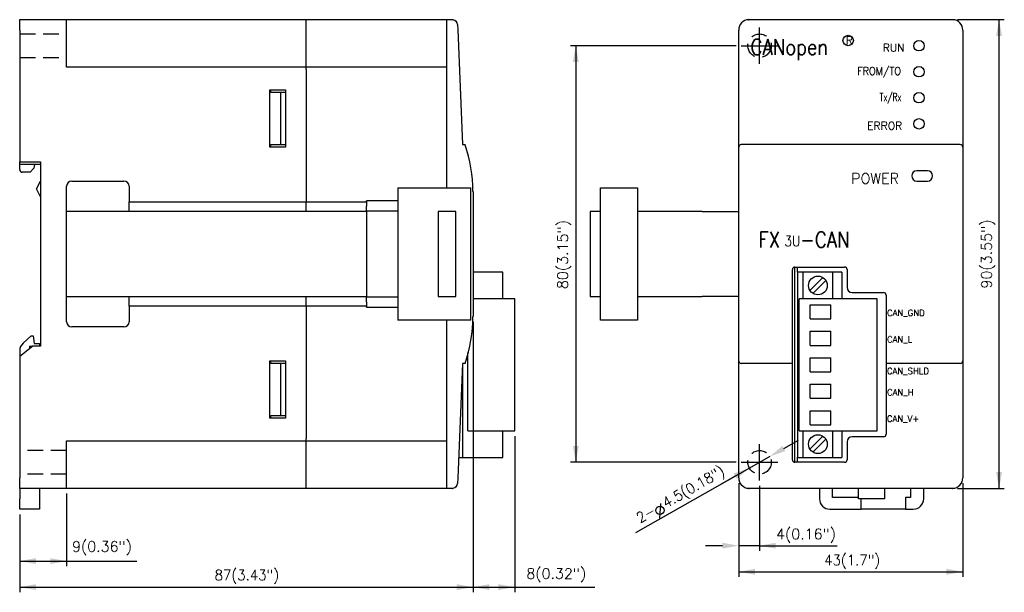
# Model space of a CAD drawing. Extents: x 11 to 311, y 16 to 237.
# Tile 2 of 3: x 11 to 200, y 127 to 237. Entities that reach past the tile are written whole.
import ezdxf

# ---------------------------------------------------------------- set-up
doc = ezdxf.new("R2010")
doc.units = 0
doc.linetypes.add('DASHED', pattern=[4.5, 3, -1.5])
doc.layers.get('0').update_dxf_attribs({"linetype": 'CONTINUOUS'})
doc.styles.get("Standard").update_dxf_attribs({"font": 'txt', "bigfont": 'BIGFONT'})

msp = doc.modelspace()

# ---------------------------------------------------------------- linework, layer by layer
at = {"color": 7, "linetype": 'CONTINUOUS'}
for p, q in [((11.1, 235.09), (11.1, 237.09)), ((11.1, 237.09), (20.1, 237.09)), ((20.1, 237.09), (66.1, 237.09)), ((20.1, 227.99), (20.1, 237.09)), ((66.1, 236.59), (66.1, 237.09)), ((66.1, 237.09), (93.1, 237.09)), ((66.1, 232.09), (66.1, 236.59)), ((93.1, 237.09), (94.14, 237.09)), ((93.1, 235.09), (93.1, 237.09)), ((151.1, 237.09), (190.1, 237.09)), ((191.1, 237.09), (200.07, 237.09)), ((199.07, 147.09), (199.07, 237.09)), ((11.1, 235.09), (11.1, 209.79)), ((93.1, 227.49), (93.1, 235.09)), ((95.14, 236.13), (95.18, 235.11)), ((95.18, 235.11), (96.1, 213.09)), ((149.1, 212.59), (149.1, 235.09)), ((153.1, 228.59), (153.1, 235.59)), ((192.1, 235.09), (192.1, 212.59)), ((66.1, 227.99), (66.1, 232.09)), ((148.6, 232.09), (116.83, 232.09)), ((117.83, 232.09), (117.83, 152.09)), ((149.6, 232.09), (156.6, 232.09)), ((66.1, 227.99), (20.1, 227.99)), ((66.1, 227.49), (66.1, 227.99)), ((93.1, 227.99), (66.1, 227.99)), ((66.1, 227.49), (66.1, 202.09)), ((93.1, 204.79), (93.1, 227.49)), ((59.1, 223.59), (62.1, 223.59)), ((59.1, 212.59), (59.1, 223.59)), ((59.31, 223.09), (59.31, 223.59)), ((61.2, 223.09), (59.31, 223.09)), ((61.9, 223.09), (61.2, 223.09)), ((61.2, 213.09), (61.2, 223.09)), ((62.1, 223.09), (61.9, 223.09)), ((62.1, 223.59), (62.1, 212.59)), ((62.1, 212.59), (59.1, 212.59)), ((59.31, 213.09), (61.2, 213.09)), ((59.31, 212.59), (59.31, 213.09)), ((61.2, 213.09), (61.9, 213.09)), ((61.9, 213.09), (62.1, 213.09)), ((96.1, 213.09), (96.6, 213.09)), ((149.1, 204.08), (149.1, 212.59)), ((191.6, 213.09), (149.6, 213.09)), ((192.1, 212.59), (192.1, 204.08)), ((11.1, 209.79), (15.1, 209.79)), ((11.1, 209.49), (11.1, 209.79)), ((15.1, 209.79), (15.1, 174.39)), ((11.1, 209.29), (11.1, 209.49)), ((11.1, 208.29), (11.1, 209.29)), ((15.1, 209.29), (11.1, 209.29)), ((13.8, 208.59), (13.1, 207.79)), ((13.91, 209.29), (13.8, 208.59)), ((97.74, 208.09), (97.78, 208.09)), ((97.78, 208.09), (97.78, 208.09)), ((185.3, 208.09), (183.3, 208.09)), ((13.1, 207.79), (11.6, 207.79)), ((14.35, 204.59), (15.1, 206.09)), ((21.1, 206.09), (31.1, 206.09)), ((98, 206.09), (97.92, 206.09)), ((98, 206.09), (98, 206.09)), ((183.3, 206.09), (185.3, 206.09)), ((15.1, 203.09), (14.35, 204.59)), ((20.1, 179.09), (20.1, 205.09)), ((32.1, 205.09), (32.1, 202.09)), ((83.67, 204.79), (83.67, 179.39)), ((83.67, 204.79), (97.67, 204.79)), ((97.67, 179.39), (97.67, 204.79)), ((122.6, 204.79), (129.7, 204.79)), ((122.6, 179.39), (122.6, 204.79)), ((129.7, 204.79), (129.7, 179.39)), ((77.67, 202.23), (77.67, 202.27)), ((83.67, 202.27), (77.67, 202.27)), ((77.67, 202.23), (77.67, 201.29)), ((98.1, 204.09), (98.1, 180.09)), ((149.1, 180.09), (149.1, 204.09)), ((192.1, 204.09), (192.1, 180.09)), ((32.1, 200.24), (32.1, 202.09)), ((32.1, 202.09), (66.1, 202.09)), ((66.1, 200.24), (66.1, 202.09)), ((66.1, 202.09), (77.67, 202.09)), ((77.67, 200.33), (77.67, 201.29)), ((83.67, 200.33), (77.67, 200.33)), ((77.67, 200.33), (77.67, 183.85)), ((20.82, 200.24), (20.1, 200.24)), ((21.32, 200.24), (20.82, 200.24)), ((24.32, 200.24), (21.32, 200.24)), ((27.92, 200.24), (24.32, 200.24)), ((77.67, 200.24), (27.92, 200.24)), ((94.82, 200.24), (91.42, 200.24)), ((91.42, 200.24), (91.42, 183.94)), ((94.82, 183.94), (94.82, 200.24)), ((120.6, 200.24), (120.6, 183.94)), ((122.6, 200.24), (120.6, 200.24)), ((142.1, 200.24), (129.7, 200.24)), ((142.1, 200.24), (149.1, 200.24)), ((159.4, 180.09), (159.4, 189.09)), ((159.9, 152.09), (159.9, 189.59)), ((159.9, 189.59), (169.4, 189.59)), ((160.4, 188.59), (160.4, 189.59)), ((169.9, 189.09), (169.9, 185.69)), ((103.8, 188.59), (98.1, 188.59)), ((103.8, 183.51), (103.8, 188.59)), ((160.4, 188.59), (160.4, 153.03)), ((161.5, 188.59), (160.4, 188.59)), ((161.5, 183.51), (161.5, 188.59)), ((167.1, 188.59), (161.5, 188.59)), ((162.77, 185.09), (165.25, 187.57)), ((167.1, 188.59), (167.1, 183.51)), ((168.2, 188.59), (167.1, 188.59)), ((168.87, 188.59), (168.2, 188.59)), ((168.87, 188.59), (168.87, 183.51)), ((163.34, 184.52), (165.82, 187)), ((20.1, 183.94), (20.82, 183.94)), ((20.82, 183.94), (21.32, 183.94)), ((21.32, 183.94), (24.32, 183.94)), ((24.32, 183.94), (27.92, 183.94)), ((27.92, 183.94), (77.67, 183.94)), ((32.1, 182.09), (32.1, 183.94)), ((66.1, 182.09), (66.1, 183.94)), ((77.67, 183.85), (83.67, 183.85)), ((77.67, 182.88), (77.67, 183.85)), ((91.42, 183.94), (94.82, 183.94)), ((106.1, 183.51), (98.1, 183.51)), ((106.1, 158.11), (106.1, 183.51)), ((120.6, 183.94), (122.6, 183.94)), ((129.7, 183.94), (142.1, 183.94)), ((149.1, 183.94), (142.1, 183.94)), ((162.5, 183.51), (160.7, 183.51)), ((160.7, 158.11), (160.7, 183.51)), ((167.1, 183.51), (162.5, 183.51)), ((175.7, 183.51), (167.1, 183.51)), ((170.9, 184.69), (176.9, 184.69)), ((175.7, 158.11), (175.7, 183.51)), ((177.4, 184.19), (177.4, 180.09)), ((32.1, 182.09), (32.1, 179.09)), ((66.1, 182.09), (32.1, 182.09)), ((66.1, 182.09), (66.1, 156.69)), ((77.67, 182.09), (66.1, 182.09)), ((77.67, 182.88), (77.67, 181.94)), ((77.67, 181.9), (77.67, 181.94)), ((77.67, 181.9), (83.67, 181.9)), ((162.8, 179.62), (162.8, 182.32)), ((162.8, 182.32), (166.8, 182.32)), ((166.8, 179.62), (166.8, 182.32)), ((149.1, 171.59), (149.1, 180.09)), ((159.4, 171.09), (159.4, 180.09)), ((162.8, 179.62), (166.8, 179.62)), ((177.4, 180.09), (177.4, 171.09)), ((192.1, 180.09), (192.1, 171.59)), ((31.1, 178.09), (21.1, 178.09)), ((97.67, 179.39), (83.67, 179.39)), ((93.1, 156.69), (93.1, 179.39)), ((98.1, 179.09), (98.1, 127.12)), ((129.7, 179.39), (122.6, 179.39)), ((11.75, 174.98), (13.3, 176.39)), ((13.3, 176.39), (13.7, 176.39)), ((13.7, 176.39), (13.9, 174.89)), ((162.8, 174.54), (162.8, 177.24)), ((162.8, 177.24), (166.8, 177.24)), ((166.8, 174.54), (166.8, 177.24)), ((13.6, 174.39), (11.1, 172.39)), ((13, 174.39), (13, 173.91)), ((13, 174.39), (13.6, 174.39)), ((15.1, 174.39), (13.6, 174.39)), ((13.9, 174.89), (14.9, 174.89)), ((14.9, 174.89), (14.9, 174.39)), ((162.8, 174.54), (166.8, 174.54)), ((11.1, 173.5), (11.1, 172.39)), ((11.1, 172.39), (11.1, 149.09)), ((97.1, 158.11), (97.1, 173.12)), ((162.8, 172.16), (166.8, 172.16)), ((162.8, 169.46), (162.8, 172.16)), ((166.8, 169.46), (166.8, 172.16)), ((59.1, 171.59), (62.1, 171.59)), ((59.1, 160.59), (59.1, 171.59)), ((59.31, 171.09), (59.31, 171.59)), ((61.2, 171.09), (59.31, 171.09)), ((61.9, 171.09), (61.2, 171.09)), ((61.2, 161.09), (61.2, 171.09)), ((62.1, 171.09), (61.9, 171.09)), ((62.1, 171.59), (62.1, 160.59)), ((96.1, 171.09), (95.18, 149.07)), ((96.6, 171.09), (96.1, 171.09)), ((96.1, 171.09), (96.1, 153.03)), ((149.1, 149.09), (149.1, 171.59)), ((159.4, 171.09), (149.6, 171.09)), ((159.4, 152.59), (159.4, 171.09)), ((191.6, 171.09), (177.4, 171.09)), ((177.4, 171.09), (177.4, 157.49)), ((192.1, 171.59), (192.1, 149.09)), ((162.8, 169.46), (166.8, 169.46)), ((162.8, 164.38), (162.8, 167.08)), ((162.8, 167.08), (166.8, 167.08)), ((166.8, 164.38), (166.8, 167.08)), ((162.8, 164.38), (166.8, 164.38)), ((59.31, 161.09), (61.2, 161.09)), ((59.31, 160.59), (59.31, 161.09)), ((61.2, 161.09), (61.9, 161.09)), ((61.9, 161.09), (62.1, 161.09)), ((162.8, 162), (166.8, 162)), ((162.8, 159.3), (162.8, 162)), ((166.8, 159.3), (166.8, 162)), ((62.1, 160.59), (59.1, 160.59)), ((162.8, 159.3), (166.8, 159.3)), ((97.1, 158.11), (106.1, 158.11)), ((103.8, 153.03), (103.8, 158.11)), ((106.1, 157.11), (106.1, 127.12)), ((160.7, 158.11), (162.5, 158.11)), ((161.5, 153.03), (161.5, 158.11)), ((162.5, 158.11), (167.1, 158.11)), ((162.77, 154.61), (165.25, 157.09)), ((167.1, 158.11), (175.7, 158.11)), ((167.1, 158.11), (167.1, 153.03)), ((168.87, 158.11), (168.87, 153.03)), ((176.9, 156.99), (170.9, 156.99)), ((20.1, 156.19), (66.1, 156.19)), ((20.1, 147.09), (20.1, 156.19)), ((66.1, 156.19), (66.1, 156.69)), ((66.1, 152.09), (66.1, 156.19)), ((66.1, 156.19), (93.1, 156.19)), ((93.1, 149.09), (93.1, 156.69)), ((153.1, 148.59), (153.1, 155.59)), ((157.77, 154.74), (160.58, 156.33)), ((163.34, 154.04), (165.82, 156.52)), ((169.9, 155.99), (169.9, 152.59)), ((155.05, 153.2), (151.14, 150.98)), ((66.1, 147.59), (66.1, 152.09)), ((95.34, 153.03), (96.1, 153.03)), ((96.1, 153.03), (103.8, 153.03)), ((148.6, 152.09), (116.83, 152.09)), ((149.6, 152.09), (156.6, 152.09)), ((169.4, 152.09), (159.9, 152.09)), ((160.4, 153.03), (161.5, 153.03)), ((160.4, 152.09), (160.4, 153.03)), ((161.5, 153.03), (167.1, 153.03)), ((167.1, 153.03), (168.2, 153.03)), ((168.2, 153.03), (168.87, 153.03)), ((151.14, 150.98), (129.27, 138.57)), ((148.42, 149.43), (145.61, 147.84)), ((11.1, 147.09), (11.1, 149.09)), ((66.1, 147.09), (66.1, 147.59)), ((93.1, 147.09), (93.1, 149.09)), ((95.18, 149.07), (95.14, 148.04)), ((149.1, 148.09), (149.1, 135.07)), ((149.1, 148.09), (149.1, 130.07)), ((153.1, 147.59), (153.1, 135.07)), ((192.1, 148.09), (192.1, 130.07)), ((20.1, 147.09), (11.1, 147.09)), ((11.1, 147.09), (11.1, 145.09)), ((14.9, 147.09), (14.9, 145.09)), ((66.1, 147.09), (20.1, 147.09)), ((20.1, 146.09), (20.1, 132.12)), ((93.1, 147.09), (66.1, 147.09)), ((94.14, 147.09), (93.1, 147.09)), ((151.1, 147.09), (151.09, 147.09)), ((190.1, 147.09), (151.1, 147.09)), ((164.6, 147.09), (164.6, 145.09)), ((167.1, 145.34), (167.1, 147.09)), ((172.1, 145.34), (172.1, 147.09)), ((177.1, 147.09), (177.1, 145.09)), ((182.1, 147.09), (182.1, 145.34)), ((184.6, 145.09), (184.6, 147.09)), ((191.1, 147.09), (200.07, 147.09)), ((11.1, 143.09), (11.1, 145.09)), ((14.9, 145.09), (14.9, 143.09)), ((172.1, 145.34), (167.1, 145.34)), ((172.1, 145.09), (172.1, 145.34)), ((172.6, 145.09), (172.1, 145.09)), ((172.6, 143.09), (172.6, 145.09)), ((177.1, 145.09), (172.6, 145.09)), ((181.1, 145.34), (181.1, 143.09)), ((182.1, 145.34), (181.1, 145.34)), ((14.9, 143.09), (11.1, 143.09)), ((11.1, 142.09), (11.1, 127.12)), ((11.1, 142.09), (11.1, 127.12)), ((11.1, 142.09), (11.1, 132.12)), ((166.6, 143.09), (172.6, 143.09)), ((181.1, 143.09), (172.6, 143.09)), ((181.1, 143.09), (182.6, 143.09)), ((145.97, 136.07), (142.75, 136.07)), ((153.1, 136.07), (149.1, 136.07)), ((153.1, 136.07), (168.01, 136.07)), ((156.22, 136.07), (159.45, 136.07)), ((11.1, 133.12), (33.58, 133.12)), ((149.1, 131.07), (192.1, 131.07)), ((11.1, 128.12), (121.46, 128.12))]:
    msp.add_line(p, q, dxfattribs=at)
at = {"color": 7, "linetype": 'DASHED'}
for p, q in [((11.1, 234.34), (20.1, 234.34)), ((11.1, 229.84), (20.1, 229.84)), ((20.1, 154.34), (11.1, 154.34)), ((20.1, 149.84), (11.1, 149.84))]:
    msp.add_line(p, q, dxfattribs=at)
at = {"linetype": 'CONTINUOUS'}
msp.add_line((134.06, 144.2), (133.9, 141.36), dxfattribs=at)
at = {"color": 7, "linetype": 'CONTINUOUS'}
for points in [[(95, 236.59), (95, 236.59)], [(94.81, 147.35), (94.82, 147.35)]]:
    msp.add_lwpolyline(points, dxfattribs=at)
at = {"color": 7, "linetype": 'DASHED'}
for centre in [(153.1, 232.09), (153.1, 152.09)]:
    msp.add_circle(centre, 2.25, dxfattribs=at)
at = {"color": 7, "linetype": 'CONTINUOUS'}
for centre, radius in [((170.1, 233.09), 1), ((183.7, 232.09), 1), ((183.7, 227.09), 1), ((183.7, 222.09), 1), ((183.7, 217.09), 1), ((164.3, 186.05), 1.8), ((164.3, 155.57), 1.8)]:
    msp.add_circle(centre, radius, dxfattribs=at)
at = {"linetype": 'CONTINUOUS'}
msp.add_circle((133.98, 142.86), 0.8, dxfattribs=at)
at = {"color": 7, "linetype": 'CONTINUOUS'}
for centre, radius, start, end in [((94.14, 236.09), 1, 84.2263, 90), ((94.14, 236.09), 1, 2.414, 80.2799), ((151.1, 235.09), 2, 137.1139, 180), ((151.1, 235.09), 2, 93.3325, 137.1139), ((190.1, 235.09), 2, 86.6677, 90), ((190.1, 235.09), 2, 42.8861, 86.6677), ((190.1, 235.09), 2, 0, 42.8861), ((68.1, 203.71), 30, 0.7155, 18.2092), ((149.6, 212.59), 0.5, 90, 180), ((191.6, 212.59), 0.5, 0, 90), ((11.6, 208.29), 0.5, 180, 270), ((183.3, 207.09), 1, 90, 180), ((185.3, 207.09), 1, 0, 90), ((21.1, 205.09), 1, 90, 180), ((31.1, 205.09), 1, 0, 90), ((183.3, 207.09), 1, 180, 270), ((185.3, 207.09), 1, 270, 0), ((159.9, 189.09), 0.5, 90, 180), ((169.4, 189.09), 0.5, 0, 90), ((170.9, 185.69), 1, 180, 270), ((176.9, 184.19), 0.5, 0, 90), ((68.1, 180.46), 30, 341.7908, 359.2845), ((21.1, 179.09), 1, 180, 270), ((31.1, 179.09), 1, 270, 360), ((13.1, 173.5), 2, 132.2737, 180), ((149.6, 171.59), 0.5, 180, 270), ((191.6, 171.59), 0.5, 270, 360), ((170.9, 155.99), 1, 90, 180), ((176.9, 157.49), 0.5, 270, 360), ((159.9, 152.59), 0.5, 180, 270), ((169.4, 152.59), 0.5, 270, 360), ((94.14, 148.09), 1, 279.7214, 357.5861), ((151.1, 149.09), 2, 180, 222.8861), ((151.1, 149.09), 2, 222.8861, 266.6677), ((190.1, 149.09), 2, 273.3325, 317.1139), ((190.1, 149.09), 2, 317.1139, 360), ((94.14, 148.09), 1, 270, 275.7734), ((151.1, 149.09), 2, 266.6677, 270), ((190.1, 149.09), 2, 270, 273.3325), ((166.6, 145.09), 2, 180, 270), ((182.6, 145.09), 2, 270, 360)]:
    msp.add_arc(centre, radius, start, end, dxfattribs=at)
for points, knots in [([(94.19, 237.08), (94.19, 237.08), (94.19, 237.08), (94.18, 237.08), (94.18, 237.08), (94.18, 237.08), (94.17, 237.08), (94.17, 237.08), (94.17, 237.09), (94.17, 237.09), (94.16, 237.09), (94.16, 237.09), (94.16, 237.09), (94.15, 237.09), (94.15, 237.09), (94.15, 237.09), (94.15, 237.09), (94.14, 237.09), (94.14, 237.09), (94.14, 237.09), (94.14, 237.09)], [0, 0, 0, 0, 0.00280409, 0.00488878, 0.00769298, 0.01049717, 0.0132634, 0.01606727, 0.01887118, 0.02167521, 0.02518668, 0.02799105, 0.03079534, 0.03359953, 0.03707135, 0.03987537, 0.04267947, 0.0455211, 0.04832524, 0.05047413, 0.05047413, 0.05047413, 0.05047413]), ([(94.24, 237.08), (94.24, 237.08), (94.23, 237.08), (94.23, 237.08), (94.23, 237.08), (94.23, 237.08), (94.23, 237.08), (94.23, 237.08), (94.22, 237.08), (94.22, 237.08), (94.22, 237.08), (94.22, 237.08), (94.22, 237.08), (94.22, 237.08), (94.21, 237.08), (94.21, 237.08), (94.21, 237.08), (94.21, 237.08), (94.21, 237.08), (94.21, 237.08), (94.2, 237.08), (94.2, 237.08), (94.2, 237.08), (94.2, 237.08), (94.2, 237.08), (94.2, 237.08), (94.19, 237.08), (94.19, 237.08), (94.19, 237.08), (94.19, 237.08), (94.19, 237.08), (94.19, 237.08)], [0, 0, 0, 0, 0.00167573, 0.00335245, 0.00503017, 0.00670722, 0.00838526, 0.01006256, 0.01174017, 0.01341778, 0.01509519, 0.01677361, 0.01845202, 0.02013048, 0.02180894, 0.02348802, 0.02516676, 0.02684451, 0.02852498, 0.03020725, 0.03188337, 0.03354949, 0.03524249, 0.03697449, 0.03860149, 0.04007252, 0.04196076, 0.04341557, 0.04487039, 0.04677555, 0.0486807, 0.0486807, 0.0486807, 0.0486807]), ([(94.3, 237.07), (94.3, 237.07), (94.3, 237.07), (94.3, 237.07), (94.3, 237.07), (94.3, 237.07), (94.3, 237.07), (94.29, 237.07), (94.29, 237.07), (94.29, 237.07), (94.29, 237.07), (94.29, 237.08), (94.29, 237.08), (94.28, 237.08), (94.28, 237.08), (94.28, 237.08), (94.28, 237.08), (94.28, 237.08), (94.28, 237.08), (94.27, 237.08), (94.27, 237.08), (94.27, 237.08), (94.27, 237.08), (94.27, 237.08), (94.27, 237.08), (94.26, 237.08), (94.26, 237.08), (94.26, 237.08), (94.26, 237.08), (94.26, 237.08), (94.25, 237.08), (94.25, 237.08), (94.25, 237.08), (94.25, 237.08), (94.25, 237.08), (94.25, 237.08), (94.24, 237.08), (94.24, 237.08), (94.24, 237.08), (94.24, 237.08), (94.24, 237.08), (94.24, 237.08)], [0, 0, 0, 0, 0.0017147, 0.00342675, 0.0051372, 0.00685024, 0.00856266, 0.01027409, 0.01198496, 0.01369738, 0.01540825, 0.01711763, 0.01882949, 0.02053986, 0.02225023, 0.02396016, 0.02566909, 0.02737902, 0.02908895, 0.0307975, 0.03250704, 0.03421658, 0.03592513, 0.03763336, 0.03934258, 0.04105054, 0.04275876, 0.04446573, 0.04617348, 0.04788442, 0.0495882, 0.05128205, 0.05300271, 0.05476299, 0.05641595, 0.05791065, 0.0598291, 0.06130626, 0.06278341, 0.06471778, 0.06665215, 0.06665215, 0.06665215, 0.06665215]), ([(94.24, 237.08), (94.24, 237.08), (94.24, 237.08), (94.25, 237.08), (94.26, 237.08), (94.27, 237.08), (94.27, 237.08), (94.28, 237.08), (94.29, 237.08), (94.29, 237.07), (94.3, 237.07), (94.3, 237.07), (94.31, 237.07)], [0, 0, 0, 0, 0.00683586, 0.01367185, 0.0205079, 0.027344, 0.03418007, 0.0410161, 0.04785215, 0.0546883, 0.06152447, 0.06836047, 0.06836047, 0.06836047, 0.06836047]), ([(95, 236.59), (95, 236.6), (95, 236.6), (95, 236.6), (94.99, 236.6), (94.99, 236.61), (94.99, 236.61), (94.99, 236.61), (94.99, 236.61), (94.99, 236.62), (94.98, 236.62), (94.98, 236.62), (94.98, 236.62), (94.98, 236.63), (94.98, 236.63), (94.98, 236.63), (94.97, 236.63), (94.97, 236.64), (94.97, 236.64), (94.97, 236.64), (94.97, 236.65), (94.96, 236.65), (94.96, 236.65), (94.96, 236.65), (94.96, 236.66), (94.96, 236.66), (94.96, 236.66), (94.95, 236.66), (94.95, 236.67), (94.95, 236.67), (94.95, 236.67), (94.95, 236.67), (94.95, 236.68), (94.94, 236.68), (94.94, 236.68), (94.94, 236.68), (94.94, 236.69), (94.94, 236.69), (94.93, 236.69), (94.93, 236.69), (94.93, 236.7), (94.93, 236.7), (94.93, 236.7), (94.93, 236.7), (94.92, 236.7), (94.92, 236.71), (94.92, 236.71), (94.92, 236.71), (94.92, 236.71), (94.91, 236.72), (94.91, 236.72), (94.91, 236.72), (94.91, 236.72), (94.91, 236.73), (94.9, 236.73), (94.9, 236.73), (94.9, 236.73), (94.9, 236.74), (94.9, 236.74), (94.89, 236.74), (94.89, 236.74), (94.89, 236.74), (94.89, 236.75), (94.89, 236.75), (94.88, 236.75), (94.88, 236.75), (94.88, 236.76), (94.88, 236.76), (94.88, 236.76), (94.87, 236.76), (94.87, 236.76), (94.87, 236.77), (94.87, 236.77), (94.87, 236.77), (94.86, 236.77), (94.86, 236.77), (94.86, 236.78), (94.86, 236.78), (94.86, 236.78), (94.85, 236.78), (94.85, 236.79), (94.85, 236.79), (94.85, 236.79), (94.85, 236.79), (94.84, 236.79), (94.84, 236.8), (94.84, 236.8), (94.84, 236.8), (94.84, 236.8), (94.83, 236.8), (94.83, 236.81), (94.83, 236.81), (94.83, 236.81), (94.82, 236.82), (94.82, 236.82), (94.81, 236.82), (94.81, 236.82)], [0, 0, 0, 0, 0.0031669, 0.0063338, 0.0094994, 0.0126649, 0.0158206, 0.0189763, 0.0221261, 0.0252759, 0.0284202, 0.0315644, 0.0346988, 0.0378331, 0.0409621, 0.0440912, 0.0472145, 0.0503378, 0.0534516, 0.0565654, 0.0596779, 0.0627904, 0.0658933, 0.0689963, 0.072094, 0.0751917, 0.0782799, 0.0813681, 0.084451, 0.0875339, 0.0906159, 0.093698, 0.0967666, 0.0998352, 0.1029025, 0.1059699, 0.1090284, 0.1120869, 0.115144, 0.1182012, 0.1212495, 0.1242977, 0.1273411, 0.1303846, 0.1334188, 0.136453, 0.1394862, 0.1425194, 0.1455439, 0.1485684, 0.151588, 0.1546075, 0.1576221, 0.1606368, 0.1636463, 0.1666558, 0.1696607, 0.1726655, 0.1756617, 0.1786578, 0.1816533, 0.1846487, 0.1876351, 0.1906214, 0.1936032, 0.1965849, 0.1995619, 0.2025388, 0.2055114, 0.2084839, 0.2114472, 0.2144104, 0.2173724, 0.2203345, 0.2232931, 0.2262518, 0.2292078, 0.2321639, 0.2351019, 0.23804, 0.2409612, 0.2438825, 0.24684, 0.2497975, 0.2528179, 0.2558383, 0.2586742, 0.2615101, 0.264071, 0.2666319, 0.2699082, 0.2731846, 0.2782185, 0.2832524, 0.2898336, 0.2964148, 0.2964148, 0.2964148, 0.2964148]), ([(150.98, 237.08), (150.98, 237.08), (150.99, 237.08), (150.99, 237.08), (151, 237.08), (151, 237.08), (151.01, 237.08), (151.02, 237.08), (151.02, 237.09), (151.03, 237.09), (151.03, 237.09), (151.04, 237.09), (151.05, 237.09), (151.05, 237.09), (151.06, 237.09), (151.06, 237.09), (151.07, 237.09), (151.08, 237.09), (151.08, 237.09), (151.09, 237.09), (151.09, 237.09)], [0, 0, 0, 0, 0.0061227, 0.0115395, 0.0176622, 0.0237849, 0.0299076, 0.0360302, 0.0421528, 0.0482754, 0.0543981, 0.0605208, 0.0666435, 0.0727663, 0.078889, 0.0840573, 0.0901799, 0.0963026, 0.1024253, 0.108548, 0.108548, 0.108548, 0.108548]), ([(151.01, 237.08), (151.01, 237.08), (151.01, 237.08), (151, 237.08), (151, 237.08), (151, 237.08), (151, 237.08), (151, 237.08), (150.99, 237.08), (150.99, 237.08), (150.99, 237.08), (150.99, 237.08), (150.99, 237.08), (150.99, 237.08), (150.98, 237.08), (150.98, 237.08), (150.98, 237.08), (150.98, 237.08), (150.98, 237.08)], [0, 0, 0, 0, 0.00196621, 0.00392927, 0.00588662, 0.00785014, 0.00980147, 0.0117489, 0.01369469, 0.01563781, 0.01757946, 0.01952039, 0.02145049, 0.02339052, 0.02532075, 0.02700221, 0.02809835, 0.02919449, 0.02919449, 0.02919449, 0.02919449]), ([(151.1, 237.09), (151.09, 237.09), (151.09, 237.09), (151.09, 237.09), (151.08, 237.09), (151.08, 237.09), (151.07, 237.09), (151.07, 237.09), (151.06, 237.09), (151.06, 237.09), (151.05, 237.09), (151.05, 237.08), (151.04, 237.08), (151.04, 237.08), (151.03, 237.08), (151.03, 237.08), (151.02, 237.08), (151.02, 237.08), (151.01, 237.08), (151.01, 237.08), (151.01, 237.08)], [0, 0, 0, 0, 0.00485496, 0.00970997, 0.01456505, 0.01942007, 0.02427488, 0.02912962, 0.03398448, 0.03883945, 0.04369459, 0.04854979, 0.0534049, 0.05825992, 0.06254355, 0.06739845, 0.07225342, 0.07808258, 0.0829376, 0.0873898, 0.0873898, 0.0873898, 0.0873898]), ([(151.09, 237.09), (151.09, 237.09), (151.09, 237.09), (151.09, 237.09), (151.09, 237.09), (151.1, 237.09)], [0, 0, 0, 0, 0.002040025, 0.004090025, 0.006130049, 0.006130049, 0.006130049, 0.006130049]), ([(190.18, 237.08), (190.18, 237.08), (190.18, 237.08), (190.17, 237.08), (190.17, 237.08), (190.16, 237.08), (190.16, 237.08), (190.15, 237.08), (190.15, 237.08), (190.14, 237.08), (190.14, 237.09), (190.13, 237.09), (190.13, 237.09), (190.12, 237.09), (190.12, 237.09), (190.12, 237.09), (190.11, 237.09), (190.11, 237.09), (190.1, 237.09), (190.1, 237.09), (190.1, 237.09)], [0, 0, 0, 0, 0.00485527, 0.00971059, 0.01456597, 0.01942131, 0.02427647, 0.0291315, 0.03398662, 0.03884186, 0.04369729, 0.0485529, 0.05340841, 0.05826377, 0.06299234, 0.06784747, 0.07270273, 0.07823527, 0.0830906, 0.08739531, 0.08739531, 0.08739531, 0.08739531]), ([(190.18, 237.08), (190.18, 237.08), (190.18, 237.08), (190.19, 237.08), (190.19, 237.08), (190.19, 237.08), (190.19, 237.08), (190.19, 237.08), (190.2, 237.08), (190.2, 237.08), (190.2, 237.08), (190.2, 237.08), (190.2, 237.08), (190.21, 237.08), (190.21, 237.08), (190.21, 237.08), (190.21, 237.08), (190.21, 237.08), (190.21, 237.08)], [0, 0, 0, 0, 0.00196621, 0.00392927, 0.00588662, 0.00785014, 0.00980147, 0.0117489, 0.01369469, 0.01563781, 0.01757946, 0.01952039, 0.02146049, 0.02339051, 0.02532075, 0.02700221, 0.02809335, 0.0291845, 0.0291845, 0.0291845, 0.0291845]), ([(94.82, 147.35), (94.82, 147.35), (94.82, 147.35), (94.82, 147.36), (94.82, 147.36), (94.83, 147.36), (94.83, 147.36), (94.83, 147.36), (94.83, 147.37), (94.83, 147.37), (94.84, 147.37), (94.84, 147.37), (94.84, 147.37), (94.84, 147.38), (94.84, 147.38), (94.85, 147.38), (94.85, 147.38), (94.85, 147.39), (94.85, 147.39), (94.85, 147.39), (94.86, 147.39), (94.86, 147.39), (94.86, 147.4), (94.86, 147.4), (94.86, 147.4), (94.87, 147.4), (94.87, 147.4), (94.87, 147.41), (94.87, 147.41), (94.87, 147.41), (94.88, 147.41), (94.88, 147.42), (94.88, 147.42), (94.88, 147.42), (94.88, 147.42), (94.89, 147.42), (94.89, 147.43), (94.89, 147.43), (94.89, 147.43), (94.89, 147.43), (94.9, 147.44), (94.9, 147.44), (94.9, 147.44), (94.9, 147.44), (94.9, 147.44), (94.91, 147.45), (94.91, 147.45), (94.91, 147.45), (94.91, 147.45), (94.91, 147.46), (94.92, 147.46), (94.92, 147.46), (94.92, 147.46), (94.92, 147.47), (94.92, 147.47), (94.93, 147.47), (94.93, 147.47), (94.93, 147.48), (94.93, 147.48), (94.93, 147.48), (94.93, 147.48), (94.94, 147.48), (94.94, 147.49), (94.94, 147.49), (94.94, 147.49), (94.94, 147.49), (94.95, 147.5), (94.95, 147.5), (94.95, 147.5), (94.95, 147.5), (94.95, 147.51), (94.95, 147.51), (94.96, 147.51), (94.96, 147.51), (94.96, 147.52), (94.96, 147.52), (94.96, 147.52), (94.96, 147.52), (94.97, 147.53), (94.97, 147.53), (94.97, 147.53), (94.97, 147.54), (94.97, 147.54), (94.98, 147.54), (94.98, 147.54), (94.98, 147.55), (94.98, 147.55), (94.98, 147.55), (94.98, 147.55), (94.99, 147.56), (94.99, 147.56), (94.99, 147.56), (94.99, 147.57), (94.99, 147.57), (95, 147.58), (95, 147.58), (95, 147.58)], [0, 0, 0, 0, 0.0028974, 0.0057948, 0.0087012, 0.0116076, 0.0145188, 0.01743, 0.0203463, 0.0232625, 0.0261834, 0.0291043, 0.0320301, 0.0349558, 0.0378864, 0.040817, 0.0437522, 0.0466875, 0.0496274, 0.0525674, 0.0555157, 0.0584641, 0.0614138, 0.0643634, 0.0673211, 0.0702787, 0.0732377, 0.0761968, 0.0791641, 0.0821313, 0.0851035, 0.0880757, 0.0910527, 0.0940296, 0.0970114, 0.0999931, 0.1029798, 0.1059665, 0.1089616, 0.1119567, 0.1149529, 0.117949, 0.1209539, 0.1239587, 0.1269683, 0.1299778, 0.1329924, 0.1360071, 0.1390263, 0.1420455, 0.14507, 0.1480945, 0.1511274, 0.1541603, 0.1571948, 0.1602293, 0.1632722, 0.166315, 0.1693632, 0.1724115, 0.1754687, 0.1785258, 0.181584, 0.1846422, 0.1877096, 0.1907769, 0.1938496, 0.1969222, 0.1999999, 0.2030776, 0.2061602, 0.2092428, 0.2123345, 0.2154262, 0.2185242, 0.2216222, 0.2247307, 0.2278392, 0.2309414, 0.2340437, 0.2371333, 0.240223, 0.2433741, 0.2465252, 0.2497527, 0.2529803, 0.2560155, 0.2590508, 0.2618, 0.2645492, 0.2680936, 0.271638, 0.277116, 0.2825939, 0.2897841, 0.2969743, 0.2969743, 0.2969743, 0.2969743]), ([(94.14, 147.09), (94.14, 147.09), (94.14, 147.09), (94.14, 147.09), (94.15, 147.09), (94.15, 147.09), (94.15, 147.09), (94.15, 147.09), (94.16, 147.09), (94.16, 147.09), (94.16, 147.09), (94.17, 147.09), (94.17, 147.09), (94.17, 147.09), (94.17, 147.09), (94.18, 147.09), (94.18, 147.09), (94.18, 147.09), (94.19, 147.09), (94.19, 147.09), (94.19, 147.09)], [0, 0, 0, 0, 0.00280412, 0.00486703, 0.00767124, 0.01047545, 0.01321576, 0.01601968, 0.01882362, 0.02162767, 0.02502801, 0.02783241, 0.03063676, 0.03344099, 0.03702506, 0.03982908, 0.04263319, 0.04550016, 0.04830433, 0.05047452, 0.05047452, 0.05047452, 0.05047452]), ([(94.19, 147.09), (94.19, 147.09), (94.19, 147.09), (94.19, 147.09), (94.19, 147.09), (94.2, 147.09), (94.2, 147.09), (94.2, 147.09), (94.2, 147.09), (94.2, 147.09), (94.2, 147.09), (94.21, 147.09), (94.21, 147.09), (94.21, 147.09), (94.21, 147.09), (94.21, 147.09), (94.21, 147.09), (94.22, 147.09), (94.22, 147.09), (94.22, 147.09), (94.22, 147.09), (94.22, 147.09), (94.22, 147.09), (94.23, 147.09), (94.23, 147.09), (94.23, 147.09), (94.23, 147.09), (94.23, 147.09), (94.23, 147.09), (94.24, 147.09), (94.24, 147.09), (94.24, 147.09)], [0, 0, 0, 0, 0.00167948, 0.00335895, 0.00503922, 0.00671834, 0.00839846, 0.01007749, 0.01175749, 0.01343652, 0.01511564, 0.01679476, 0.01847402, 0.0201535, 0.02183198, 0.02351105, 0.02519012, 0.0268672, 0.0285471, 0.03022801, 0.03190343, 0.03356843, 0.03526001, 0.03699018, 0.03861491, 0.04008403, 0.04197, 0.0434223, 0.04487459, 0.04677616, 0.04867773, 0.04867773, 0.04867773, 0.04867773]), ([(94.31, 147.1), (94.3, 147.1), (94.3, 147.1), (94.29, 147.1), (94.29, 147.1), (94.28, 147.1), (94.27, 147.1), (94.27, 147.09), (94.26, 147.09), (94.25, 147.09), (94.24, 147.09), (94.24, 147.09), (94.24, 147.09)], [0, 0, 0, 0, 0.00683315, 0.01366646, 0.0204998, 0.02733314, 0.03416644, 0.04099975, 0.04783312, 0.05466658, 0.06150002, 0.06833332, 0.06833332, 0.06833332, 0.06833332]), ([(150.98, 147.09), (150.98, 147.09), (150.98, 147.09), (150.98, 147.09), (150.99, 147.09), (150.99, 147.09), (150.99, 147.09), (150.99, 147.09), (150.99, 147.09), (150.99, 147.09), (151, 147.09), (151, 147.09), (151, 147.09), (151, 147.09), (151, 147.09), (151, 147.09), (151.01, 147.09), (151.01, 147.09), (151.01, 147.09), (151.01, 147.09)], [0, 0, 0, 0, 0.00193259, 0.00386352, 0.00579394, 0.00772396, 0.00966406, 0.01159471, 0.0135368, 0.01547991, 0.01742496, 0.01937239, 0.02132268, 0.02232985, 0.02413332, 0.025235, 0.026935, 0.02804884, 0.02916267, 0.02916267, 0.02916267, 0.02916267]), ([(151.01, 147.09), (151.01, 147.09), (151.01, 147.09), (151.02, 147.09), (151.02, 147.09), (151.03, 147.09), (151.03, 147.09), (151.04, 147.09), (151.04, 147.09), (151.05, 147.09), (151.05, 147.09), (151.06, 147.09), (151.06, 147.09), (151.07, 147.09), (151.07, 147.09), (151.08, 147.09), (151.08, 147.09), (151.09, 147.09), (151.09, 147.09), (151.09, 147.09), (151.1, 147.09)], [0, 0, 0, 0, 0.00485519, 0.00971043, 0.01456571, 0.01942096, 0.02427607, 0.02913105, 0.03398612, 0.03884129, 0.04369661, 0.04855209, 0.05340748, 0.05826274, 0.06300083, 0.06785592, 0.07271111, 0.0782438, 0.08309905, 0.08739386, 0.08739386, 0.08739386, 0.08739386]), ([(151.04, 147.09), (151.04, 147.09), (151.04, 147.09), (151.04, 147.09), (151.04, 147.09), (151.04, 147.09), (151.04, 147.09), (151.04, 147.09), (151.04, 147.09)], [0, 0, 0, 0, 0.001220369, 0.002440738, 0.003660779, 0.00488082, 0.006070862, 0.007321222, 0.007321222, 0.007321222, 0.007321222]), ([(151.05, 147.09), (151.05, 147.09), (151.05, 147.09), (151.05, 147.09), (151.05, 147.09), (151.05, 147.09), (151.05, 147.09), (151.05, 147.09), (151.05, 147.09), (151.06, 147.09), (151.06, 147.09), (151.06, 147.09), (151.06, 147.09), (151.06, 147.09), (151.06, 147.09), (151.06, 147.09), (151.06, 147.09), (151.07, 147.09), (151.07, 147.09), (151.07, 147.09), (151.07, 147.09), (151.07, 147.09), (151.07, 147.09), (151.07, 147.09), (151.07, 147.09), (151.08, 147.09), (151.08, 147.09), (151.08, 147.09), (151.08, 147.09), (151.08, 147.09), (151.08, 147.09), (151.08, 147.09), (151.08, 147.09), (151.09, 147.09), (151.09, 147.09), (151.09, 147.09), (151.09, 147.09), (151.09, 147.09), (151.09, 147.09), (151.09, 147.09), (151.09, 147.09), (151.09, 147.09)], [0, 0, 0, 0, 0.00124064, 0.00248129, 0.00371194, 0.00495259, 0.00618295, 0.0074236, 0.00865396, 0.00989461, 0.01112497, 0.01236534, 0.0135957, 0.01483606, 0.01606643, 0.01730659, 0.01853696, 0.01977732, 0.02100748, 0.02223765, 0.02347781, 0.02470797, 0.02593813, 0.02717829, 0.02840846, 0.02963862, 0.03087866, 0.03210882, 0.03333886, 0.0345789, 0.03580906, 0.03702911, 0.03826911, 0.03953914, 0.04073919, 0.04180923, 0.04319923, 0.04426425, 0.04532926, 0.04672926, 0.04812926, 0.04812926, 0.04812926, 0.04812926]), ([(190.1, 147.09), (190.1, 147.09), (190.1, 147.09), (190.11, 147.09), (190.11, 147.09), (190.12, 147.09), (190.12, 147.09), (190.12, 147.09), (190.13, 147.09), (190.13, 147.09), (190.14, 147.09), (190.14, 147.09), (190.15, 147.09), (190.15, 147.09), (190.16, 147.09), (190.16, 147.09), (190.17, 147.09), (190.17, 147.09), (190.18, 147.09), (190.18, 147.09), (190.18, 147.09)], [0, 0, 0, 0, 0.00485598, 0.00971199, 0.01456804, 0.01942407, 0.02427997, 0.02913579, 0.03399169, 0.03884768, 0.04370382, 0.04856005, 0.0534162, 0.05827225, 0.06255333, 0.06740923, 0.07226522, 0.07809326, 0.08294931, 0.08740821, 0.08740821, 0.08740821, 0.08740821]), ([(190.1, 147.09), (190.1, 147.09), (190.1, 147.09), (190.1, 147.09), (190.1, 147.09), (190.1, 147.09)], [0, 0, 0, 0, 0.002630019, 0.005110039, 0.007510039, 0.007510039, 0.007510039, 0.007510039]), ([(190.21, 147.09), (190.21, 147.09), (190.21, 147.09), (190.21, 147.09), (190.21, 147.09), (190.2, 147.09), (190.2, 147.09), (190.2, 147.09), (190.2, 147.09), (190.2, 147.09), (190.19, 147.09), (190.19, 147.09), (190.19, 147.09), (190.19, 147.09), (190.19, 147.09), (190.19, 147.09), (190.19, 147.09), (190.18, 147.09), (190.18, 147.09), (190.18, 147.09)], [0, 0, 0, 0, 0.0019226, 0.00385353, 0.00579395, 0.00772397, 0.00966408, 0.01159472, 0.01353681, 0.01547993, 0.01742497, 0.01937241, 0.02132269, 0.02232986, 0.02413333, 0.02523501, 0.02693501, 0.02804885, 0.02916268, 0.02916268, 0.02916268, 0.02916268])]:
    msp.add_open_spline(points, degree=3, knots=knots, dxfattribs=at)
for points in [[(199.64, 233.96), (198.51, 233.96), (199.07, 237.09)], [(118.39, 228.96), (117.27, 228.96), (117.83, 232.09)], [(117.27, 155.21), (118.39, 155.21), (117.83, 152.09)], [(157.5, 155.23), (158.05, 154.25), (155.05, 153.2)], [(148.69, 148.94), (148.14, 149.92), (151.14, 150.98)], [(198.51, 150.21), (199.64, 150.21), (199.07, 147.09)], [(145.97, 135.51), (145.97, 136.64), (149.1, 136.07)], [(156.22, 136.64), (156.22, 135.51), (153.1, 136.07)], [(14.22, 133.68), (14.22, 132.56), (11.1, 133.12)], [(16.97, 132.56), (16.97, 133.68), (20.1, 133.12)], [(152.22, 131.64), (152.22, 130.51), (149.1, 131.07)], [(188.97, 130.51), (188.97, 131.64), (192.1, 131.07)], [(14.22, 128.68), (14.22, 127.56), (11.1, 128.12)], [(94.97, 127.56), (94.97, 128.68), (98.1, 128.12)], [(101.22, 128.68), (101.22, 127.56), (98.1, 128.12)], [(102.97, 127.56), (102.97, 128.68), (106.1, 128.12)]]:
    msp.add_solid(points, dxfattribs=at)

# ---------------------------------------------------------------- texts
at = {"color": 7, "linetype": 'CONTINUOUS', "attachment_point": 7}
for s, insert, char_height, width in [('\\W1;R', (169.66, 232.35), 1.5, 2), ('\\W1;RUN', (176.77, 230.96), 1.5, 8), ('\\W0.85;CANopen', (151.38, 229.34), 3, 33.4333), ('\\W0.9;FROM/TO', (171.86, 225.96), 1.5, 18), ('\\W0.7;Tx/Rx', (176.15, 220.96), 1.5, 9.8), ('\\W1;ERROR', (173.77, 215.96), 1.5, 14), ('\\W1;POWER', (170.69, 205.59), 2, 20), ('\\W0.85;FX', (152.89, 193.34), 3, 8.5), ('\\W0.85;3U', (157.88, 193.59), 2, 5.6667), ('\\W0.85;-CAN', (160.88, 193.34), 3, 18.7), ('\\W1;CAN_GND', (177.56, 180.07), 1.2, 16), ('\\W1;CAN_L', (177.56, 174.99), 1.2, 11.2), ('\\W1;CAN_SHLD', (177.55, 168.91), 1.2, 18.4), ('\\W1;CAN_H', (177.56, 164.83), 1.2, 11.2), ('\\W1;CAN_V+', (177.54, 159.75), 1.2, 14.4)]:
    msp.add_mtext(s, dxfattribs=dict(at, insert=insert, char_height=char_height, width=width))
at = {"color": 7, "linetype": 'CONTINUOUS', "char_height": 2, "attachment_point": 8}
for s, insert, rotation in [('\\W1.00446;80(3.15")', (116.97, 191.98), 90), ('\\W1.00446;90(3.55")', (198.32, 192.09), 90), ('\\W0.9375;2-{\\FMS UI Gothic.ttf;   }4.5(0.18")', (138.72, 144.51), 30)]:
    msp.add_mtext(s, dxfattribs=dict(at, insert=insert, rotation=rotation))
for s, insert in [('4(0.16")', (162.02, 136.65)), ('9(0.36")', (26.89, 134.25)), ('\\W0.9375;43(1.7")', (170.88, 131.64)), ('\\W0.9375;87(3.43")', (54.7, 128.77)), ('8(0.32")', (114.09, 129.05))]:
    msp.add_mtext(s, dxfattribs=dict(at, insert=insert))

doc.saveas('drawing.dxf')
